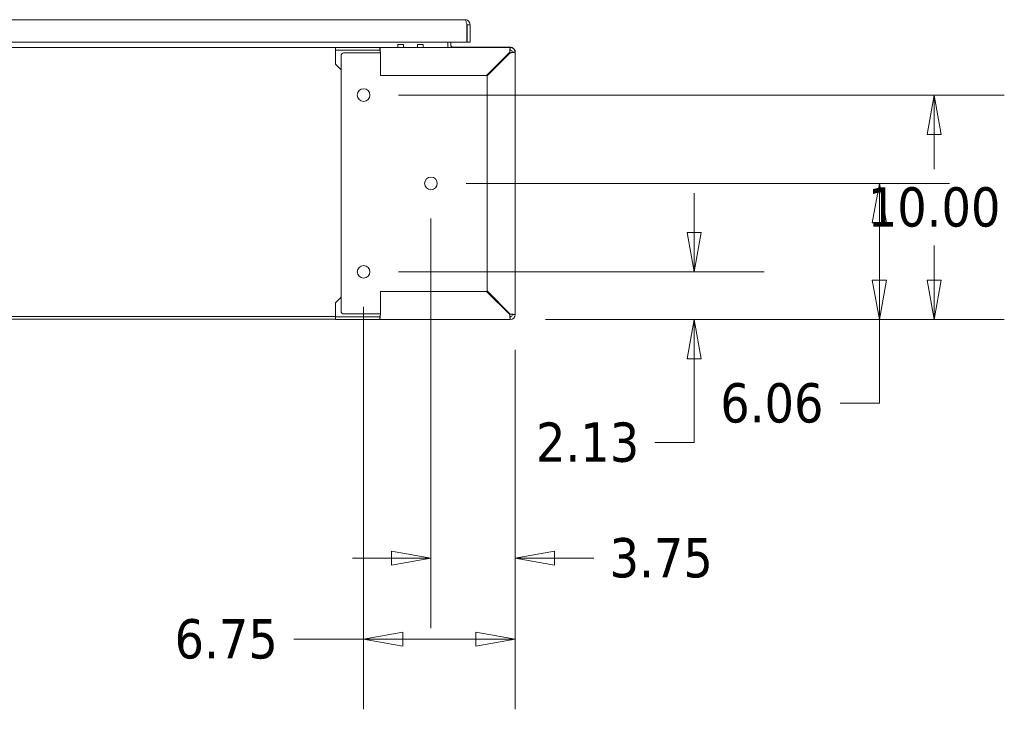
# Model space of a CAD drawing. Header units: inches. Extents: x 15 to 411, y 12 to 253.
# Tile 10 of 88: x 155 to 198, y 51 to 82. Entities that reach past the tile are written whole.
import ezdxf

# ---------------------------------------------------------------- set-up
doc = ezdxf.new("R2010")
doc.units = ezdxf.units.IN
doc.header["$LTSCALE"] = 25
doc.header["$MEASUREMENT"] = 0
doc.layers.get('0').update_dxf_attribs({"lineweight": 0})
for name, color, linetype, lineweight in [('Dimension (ANSI)', 7, 'Continuous', 5), ('Visible (ANSI)', 7, 'Continuous', 5), ('Visible Narrow (ANSI)', 7, 'Continuous', 5)]:
    doc.layers.add(name, color=color, linetype=linetype, lineweight=lineweight)
doc.styles.add('ROMANS', font='tahoma.ttf')
doc.dimstyles.new('Default (ANSI)', dxfattribs={"dimscale": 25, "dimtxt": 0.07, "dimasz": 0.07, "dimexe": 0.125, "dimexo": 0.0625, "dimgap": 0.031496, "dimtad": 0, "dimtih": 1, "dimtoh": 1, "dimrnd": 1e-08, "dimzin": 0, "dimdsep": 46, "dimtxsty": 'ROMANS', "dimblk": 'Filled-1', "dimcen": 0.09, "dimdle": 0.393701, "dimclrd": 256, "dimclre": 256, "dimclrt": 256, "dimadec": 0, "dimazin": 0, "dimtfac": 0.928571, "dimtofl": 0, "dimtmove": 0, "dimatfit": 3, "dimfxl": 0, "dimtolj": 1, "dimtzin": 0, "dimlwd": -1, "dimlwe": -1, "dimarcsym": 0})

# ---------------------------------------------------------------- blocks, each defined once
blk = doc.blocks.new('Filled-1')
at = {"color": 0}
for p, q in [((0, 0), (-1, 0.179)), ((-1, 0.179), (-1, -0.179)), ((-1, 0), (0, 0)), ((-1, -0.179), (0, 0))]:
    blk.add_line(p, q, dxfattribs=at)
at = {"color": 0, "flags": 128}
blk.add_lwpolyline([(-1, -0.179), (0, 0)], dxfattribs=at)
at = {"color": 0}
blk.add_solid([(-1, -0.179), (0, 0), (-1, 0.179), (-1, -0.179)], dxfattribs=at)
blk = doc.blocks.new('*D32')
at = {"layer": 'Defpoints', "color": 0}
for p in [(169.96, 70.458), (184.676, 70.458), (176.491, 68.333)]:
    blk.add_point(p, dxfattribs=at)
at = {"layer": 'Dimension (ANSI)'}
for p, q in [((184.676, 72.208), (184.676, 73.958)), ((171.522, 70.458), (187.801, 70.458)), ((178.054, 68.333), (187.801, 68.333)), ((184.676, 66.583), (184.676, 62.853)), ((184.676, 62.853), (182.926, 62.853))]:
    blk.add_line(p, q, dxfattribs=at)
at = {"layer": 'Dimension (ANSI)', "xscale": 1.75000000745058, "yscale": 1.75000000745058, "zscale": 1.75000000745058}
for p, rotation in [((184.676, 70.458), 270), ((184.676, 68.333), 90)]:
    blk.add_blockref('Filled-1', p, dxfattribs=dict(at, rotation=rotation))
at = {"layer": 'Dimension (ANSI)', "insert": (179.935, 62.853), "char_height": 1.75, "attachment_point": 5, "style": 'ROMANS'}
blk.add_mtext('\\A1;2.13', dxfattribs=at)
blk = doc.blocks.new('*D33')
at = {"layer": 'Defpoints', "color": 0}
for p in [(172.96, 74.395), (192.924, 74.395), (176.491, 68.333)]:
    blk.add_point(p, dxfattribs=at)
at = {"layer": 'Dimension (ANSI)'}
for p, q in [((174.522, 74.395), (196.049, 74.395)), ((192.924, 72.645), (192.924, 70.083)), ((178.054, 68.333), (196.049, 68.333)), ((192.924, 68.333), (192.924, 64.604)), ((192.924, 64.604), (191.174, 64.604))]:
    blk.add_line(p, q, dxfattribs=at)
at = {"layer": 'Dimension (ANSI)', "xscale": 1.75000000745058, "yscale": 1.75000000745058, "zscale": 1.75000000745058}
for p, rotation in [((192.924, 74.395), 90), ((192.924, 68.333), 270)]:
    blk.add_blockref('Filled-1', p, dxfattribs=dict(at, rotation=rotation))
at = {"layer": 'Dimension (ANSI)', "insert": (188.14, 64.604), "char_height": 1.75, "attachment_point": 5, "style": 'ROMANS'}
blk.add_mtext('\\A1;6.06', dxfattribs=at)
blk = doc.blocks.new('*D34')
at = {"layer": 'Defpoints', "color": 0}
for p in [(169.96, 78.333), (195.363, 78.333), (176.491, 68.333)]:
    blk.add_point(p, dxfattribs=at)
at = {"layer": 'Dimension (ANSI)'}
for p, q in [((171.522, 78.333), (198.488, 78.333)), ((195.363, 76.583), (195.363, 75.031)), ((195.363, 70.083), (195.363, 71.634)), ((178.054, 68.333), (198.488, 68.333))]:
    blk.add_line(p, q, dxfattribs=at)
at = {"layer": 'Dimension (ANSI)', "xscale": 1.75000000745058, "yscale": 1.75000000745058, "zscale": 1.75000000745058}
for p, rotation in [((195.363, 78.333), 90), ((195.363, 68.333), 270)]:
    blk.add_blockref('Filled-1', p, dxfattribs=dict(at, rotation=rotation))
at = {"layer": 'Dimension (ANSI)', "insert": (195.363, 73.333), "char_height": 1.75, "attachment_point": 5, "style": 'ROMANS'}
blk.add_mtext('\\A1;10.00', dxfattribs=at)
blk = doc.blocks.new('*D35')
at = {"layer": 'Defpoints', "color": 0}
for p in [(172.96, 74.395), (176.71, 68.551), (172.96, 57.703)]:
    blk.add_point(p, dxfattribs=at)
at = {"layer": 'Dimension (ANSI)'}
for p, q in [((172.96, 72.833), (172.96, 54.578)), ((176.71, 66.989), (176.71, 54.578)), ((171.21, 57.703), (169.46, 57.703)), ((178.46, 57.703), (180.21, 57.703))]:
    blk.add_line(p, q, dxfattribs=at)
at = {"layer": 'Dimension (ANSI)', "xscale": 1.75000000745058, "yscale": 1.75000000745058, "zscale": 1.75000000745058}
blk.add_blockref('Filled-1', (172.96, 57.703), dxfattribs=at)
at = {"layer": 'Dimension (ANSI)', "xscale": 1.75000000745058, "yscale": 1.75000000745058, "zscale": 1.75000000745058, "rotation": 180}
blk.add_blockref('Filled-1', (176.71, 57.703), dxfattribs=at)
at = {"layer": 'Dimension (ANSI)', "insert": (183.213, 57.703), "char_height": 1.75, "attachment_point": 5, "style": 'ROMANS'}
blk.add_mtext('\\A1;3.75', dxfattribs=at)
blk = doc.blocks.new('*D36')
at = {"layer": 'Defpoints', "color": 0}
for p in [(169.96, 70.458), (176.71, 68.551), (169.96, 54.091)]:
    blk.add_point(p, dxfattribs=at)
at = {"layer": 'Dimension (ANSI)'}
for p, q in [((169.96, 68.895), (169.96, 50.966)), ((176.71, 66.989), (176.71, 50.966)), ((169.96, 54.091), (166.855, 54.091)), ((174.96, 54.091), (171.71, 54.091))]:
    blk.add_line(p, q, dxfattribs=at)
at = {"layer": 'Dimension (ANSI)', "xscale": 1.75000000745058, "yscale": 1.75000000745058, "zscale": 1.75000000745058, "rotation": 180}
blk.add_blockref('Filled-1', (169.96, 54.091), dxfattribs=at)
at = {"layer": 'Dimension (ANSI)', "xscale": 1.75000000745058, "yscale": 1.75000000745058, "zscale": 1.75000000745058}
blk.add_blockref('Filled-1', (176.71, 54.091), dxfattribs=at)
at = {"layer": 'Dimension (ANSI)', "insert": (163.845, 54.091), "char_height": 1.75, "attachment_point": 5, "style": 'ROMANS'}
blk.add_mtext('\\A1;6.75', dxfattribs=at)

msp = doc.modelspace()

# ---------------------------------------------------------------- linework, layer by layer
at = {"layer": 'Visible (ANSI)'}
for p, q in [((140.42712, 81.69192), (174.47162, 81.69192)), ((174.56466, 81.46417), (174.56466, 80.69192)), ((174.56537, 81.46417), (174.56537, 80.69192)), ((174.56537, 81.46417), (174.69937, 81.46417)), ((174.69937, 80.69192), (174.69937, 81.46417)), ((174.56466, 80.69192), (140.33408, 80.69192)), ((173.70997, 80.55128), (173.70997, 80.69192)), ((173.84397, 80.69192), (173.84397, 80.56028)), ((174.56537, 80.69192), (174.69937, 80.69192)), ((168.70997, 80.45753), (110.95997, 80.45753)), ((168.70997, 80.45753), (170.68037, 80.45753)), ((168.70997, 80.33253), (168.70997, 80.45753)), ((170.68037, 80.33253), (168.70997, 80.33253)), ((168.70997, 80.23878), (168.70997, 80.33253)), ((168.70997, 79.70753), (168.70997, 80.23878)), ((170.68037, 80.45753), (176.49122, 80.45753)), ((170.68037, 80.37804), (170.68037, 80.45753)), ((170.68037, 80.33253), (170.68037, 80.37804)), ((170.70997, 79.20753), (170.70997, 80.23878)), ((171.49134, 80.58363), (171.74134, 80.58363)), ((172.36734, 80.58363), (172.61734, 80.58363)), ((173.70997, 80.45753), (173.70997, 80.55128)), ((176.48222, 80.46653), (173.93772, 80.46653)), ((176.46912, 80.23878), (175.43787, 79.20753)), ((176.57597, 80.45753), (176.49122, 80.45753)), ((176.57597, 80.45753), (176.57597, 80.44045)), ((176.57597, 80.27886), (176.57597, 80.23257)), ((176.68886, 80.33253), (176.70997, 80.33253)), ((176.70997, 80.23878), (176.70997, 80.33253)), ((176.70997, 80.23878), (176.70997, 68.55128)), ((168.95997, 68.70753), (168.95997, 80.08253)), ((169.08497, 80.20753), (170.45986, 80.20753)), ((170.61454, 80.20753), (170.45986, 80.20753)), ((170.64788, 80.20753), (170.61454, 80.20753)), ((170.64788, 80.20753), (170.70997, 80.20753)), ((175.45997, 79.18544), (176.49122, 80.21669)), ((176.46006, 80.20753), (176.43787, 80.20753)), ((168.95997, 79.45753), (168.70997, 79.70753)), ((175.43787, 79.20753), (170.70997, 79.20753)), ((175.45997, 69.60463), (175.45997, 79.18544)), ((168.70997, 69.08253), (168.95997, 69.33253)), ((170.70997, 68.55128), (170.70997, 69.58253)), ((170.70997, 69.58253), (175.43787, 69.58253)), ((175.43787, 69.58253), (176.46912, 68.55128)), ((176.49122, 68.57338), (175.45997, 69.60463)), ((168.70997, 69.08253), (168.70997, 68.55128)), ((168.70997, 68.46653), (110.95997, 68.46653)), ((168.70997, 68.55128), (168.70997, 68.45753)), ((168.70997, 68.45753), (170.68037, 68.45753)), ((168.70997, 68.33253), (168.70997, 68.45753)), ((170.45986, 68.58253), (169.08497, 68.58253)), ((170.61454, 68.58253), (170.45986, 68.58253)), ((170.61454, 68.58253), (170.64788, 68.58253)), ((170.64788, 68.58253), (170.70997, 68.58253)), ((170.68037, 68.41202), (170.68037, 68.45753)), ((170.68037, 68.33253), (170.68037, 68.41202)), ((176.43787, 68.58253), (176.46006, 68.58253)), ((176.5313, 68.46653), (176.485, 68.46653)), ((176.57597, 68.5575), (176.57597, 68.5112)), ((110.95997, 68.34153), (168.70997, 68.34153)), ((170.68037, 68.33253), (168.70997, 68.33253)), ((176.49122, 68.33253), (170.68037, 68.33253))]:
    msp.add_line(p, q, dxfattribs=at)
for centre in [(169.95997, 78.33253), (172.95997, 74.39503), (169.95997, 70.45753)]:
    msp.add_circle(centre, 0.28125, dxfattribs=at)
for centre, radius, start, end in [((173.93772, 80.56028), 0.22775, 180, 206.817656), ((173.93772, 80.56028), 0.09375, 180, 270), ((176.48222, 80.23878), 0.22775, 73.838922, 90), ((176.49122, 80.23878), 0.21875, 0, 90), ((176.49122, 80.23878), 0.09375, 0, 90), ((176.48222, 80.23878), 0.22775, 24.30762, 65.69238), ((169.08497, 80.08253), 0.125, 90, 180), ((176.46006, 80.08253), 0.125, 80.637599, 90), ((169.08497, 68.70753), 0.125, 180, 270), ((176.46006, 68.70753), 0.125, 270, 279.362401), ((176.49122, 68.55128), 0.09375, 270, 0), ((176.49122, 68.55128), 0.21875, 270, 0)]:
    msp.add_arc(centre, radius, start, end, dxfattribs=at)
for centre, end_param in [((171.49134, 80.08363), 6.91230426), ((171.74134, 80.08363), 6.28318531), ((172.36734, 80.08363), 6.91064478), ((172.61734, 80.08363), 6.28318531)]:
    msp.add_ellipse(centre, major_axis=(0, 0.5), ratio=0.00127353, start_param=5.55714705, end_param=end_param, dxfattribs=at)
for points, knots in [([(174.69937, 81.46417), (174.69937, 81.53271), (174.66649, 81.60053), (174.61268, 81.64298), (174.57287, 81.67438), (174.52233, 81.69192), (174.47162, 81.69192)], [0, 0, 0, 0, 0.90287594, 0.90287594, 0.90287594, 1.57079633, 1.57079633, 1.57079633, 1.57079633]), ([(174.47162, 81.69192), (174.48945, 81.69192), (174.50728, 81.65904), (174.5251, 81.60523), (174.53829, 81.56542), (174.55148, 81.51487), (174.56466, 81.46417)], [0, 0, 0, 0, 0.90287594, 0.90287594, 0.90287594, 1.57079633, 1.57079633, 1.57079633, 1.57079633]), ([(174.55201, 81.51234), (174.55357, 81.50977), (174.55501, 81.50712), (174.5563, 81.50441), (174.56225, 81.49188), (174.56537, 81.47803), (174.56537, 81.46417)], [1.0308457, 1.0308457, 1.0308457, 1.0308457, 1.127197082, 1.127197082, 1.127197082, 1.570796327, 1.570796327, 1.570796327, 1.570796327]), ([(170.70997, 80.23878), (170.70424, 80.30529), (170.69851, 80.37105), (170.69278, 80.41176), (170.68864, 80.44116), (170.68451, 80.45753), (170.68037, 80.45753)], [0, 0, 0, 0, 0.91202272, 0.91202272, 0.91202272, 1.57079633, 1.57079633, 1.57079633, 1.57079633]), ([(170.68037, 80.33253), (170.68745, 80.33253), (170.69453, 80.31084), (170.70161, 80.27902), (170.70439, 80.2665), (170.70718, 80.25265), (170.70997, 80.23878)], [0, 0, 0, 0, 1.12719708, 1.12719708, 1.12719708, 1.57079633, 1.57079633, 1.57079633, 1.57079633]), ([(176.49122, 80.45753), (176.48694, 80.45753), (176.48266, 80.42528), (176.47839, 80.37269), (176.4753, 80.33471), (176.47221, 80.28682), (176.46912, 80.23878)], [0, 0, 0, 0, 0.91202272, 0.91202272, 0.91202272, 1.57079633, 1.57079633, 1.57079633, 1.57079633]), ([(176.49122, 80.33253), (176.48593, 80.33253), (176.48065, 80.31084), (176.47536, 80.27902), (176.47328, 80.2665), (176.4712, 80.25265), (176.46912, 80.23878)], [0, 0, 0, 0, 1.12719708, 1.12719708, 1.12719708, 1.57079633, 1.57079633, 1.57079633, 1.57079633]), ([(176.49122, 80.21669), (176.55772, 80.22096), (176.62348, 80.22524), (176.66419, 80.22952), (176.6936, 80.23261), (176.70997, 80.23569), (176.70997, 80.23878)], [0, 0, 0, 0, 0.91202272, 0.91202272, 0.91202272, 1.57079633, 1.57079633, 1.57079633, 1.57079633]), ([(176.58497, 80.23878), (176.58497, 80.2335), (176.56327, 80.22821), (176.53145, 80.22293), (176.51893, 80.22085), (176.50508, 80.21877), (176.49122, 80.21669)], [0, 0, 0, 0, 1.12719708, 1.12719708, 1.12719708, 1.57079633, 1.57079633, 1.57079633, 1.57079633]), ([(170.68037, 68.33253), (170.6861, 68.33253), (170.69183, 68.36479), (170.69755, 68.41738), (170.70169, 68.45536), (170.70583, 68.50325), (170.70997, 68.55128)], [0, 0, 0, 0, 0.91202272, 0.91202272, 0.91202272, 1.57079633, 1.57079633, 1.57079633, 1.57079633]), ([(170.68037, 68.45753), (170.68745, 68.45753), (170.69453, 68.47923), (170.70161, 68.51105), (170.70439, 68.52357), (170.70718, 68.53742), (170.70997, 68.55128)], [0, 0, 0, 0, 1.12719708, 1.12719708, 1.12719708, 1.57079633, 1.57079633, 1.57079633, 1.57079633]), ([(176.46912, 68.55128), (176.4734, 68.48478), (176.47767, 68.41902), (176.48195, 68.37831), (176.48504, 68.3489), (176.48813, 68.33253), (176.49122, 68.33253)], [0, 0, 0, 0, 0.91202272, 0.91202272, 0.91202272, 1.57079633, 1.57079633, 1.57079633, 1.57079633]), ([(176.49122, 68.45753), (176.48593, 68.45753), (176.48065, 68.47923), (176.47536, 68.51105), (176.47328, 68.52357), (176.4712, 68.53742), (176.46912, 68.55128)], [0, 0, 0, 0, 1.12719708, 1.12719708, 1.12719708, 1.57079633, 1.57079633, 1.57079633, 1.57079633]), ([(176.70997, 68.55128), (176.70997, 68.55556), (176.67771, 68.55984), (176.62512, 68.56411), (176.58714, 68.5672), (176.53925, 68.57029), (176.49122, 68.57338)], [0, 0, 0, 0, 0.91202272, 0.91202272, 0.91202272, 1.57079633, 1.57079633, 1.57079633, 1.57079633]), ([(176.58497, 68.55128), (176.58497, 68.55657), (176.56327, 68.56185), (176.53145, 68.56714), (176.51893, 68.56922), (176.50508, 68.5713), (176.49122, 68.57338)], [0, 0, 0, 0, 1.12719708, 1.12719708, 1.12719708, 1.57079633, 1.57079633, 1.57079633, 1.57079633])]:
    msp.add_open_spline(points, degree=3, knots=knots, dxfattribs=at)
for points in [[(176.49122, 80.45753), (176.49122, 80.41587), (176.49122, 80.3742), (176.49122, 80.33253)], [(176.58497, 80.23878), (176.62663, 80.23878), (176.6683, 80.23878), (176.70997, 80.23878)], [(176.49122, 68.45753), (176.49122, 68.41587), (176.49122, 68.3742), (176.49122, 68.33253)], [(176.70997, 68.55128), (176.6683, 68.55128), (176.62663, 68.55128), (176.58497, 68.55128)]]:
    msp.add_open_spline(points, degree=3, dxfattribs=at)
at = {"layer": 'Visible Narrow (ANSI)'}
for centre, start_param in [((171.49105, 80.55128), 2.31322047), ((172.36705, 80.55128), 2.30618316)]:
    msp.add_ellipse(centre, major_axis=(0, 0.09375), ratio=0.00127353, start_param=start_param, end_param=3.14159284, dxfattribs=at)

# ---------------------------------------------------------------- dimensions: what is measured, and where the dimension line sits
at = {"layer": 'Dimension (ANSI)'}
for base, p1, p2, angle, override, picture, middle in [((195.36316, 78.33253), (176.49122, 68.33253), (169.95997, 78.33253), 90, {"dimgap": 0.031496, "dimdec": 2, "dimtol": 0, "dimlim": 0, "dimtp": 0, "dimtm": 0, "dimtdec": 2, "dimatfit": 1}, '*D34', (195.36316, 73.33253)), ((172.95997, 57.70254), (176.70997, 68.55128), (172.95997, 74.39503), 180, {"dimgap": 0.031496, "dimtih": 0, "dimtoh": 0, "dimdec": 2, "dimtol": 0, "dimlim": 0, "dimtp": 0, "dimtm": 0, "dimtdec": 2, "dimatfit": 1}, '*D35', (183.21278, 57.70254)), ((192.92366, 74.39503), (176.49122, 68.33253), (172.95997, 74.39503), 90, {"dimgap": 0.031496, "dimdec": 2, "dimtol": 0, "dimlim": 0, "dimtp": 0, "dimtm": 0, "dimtdec": 2, "dimatfit": 2}, '*D33', (188.14029, 64.60358)), ((184.675875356, 70.4575336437), (176.4912172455, 68.3325336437), (169.9599672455, 70.4575336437), 90, {"dimgap": 0.031496, "dimdec": 2, "dimtol": 0, "dimlim": 0, "dimtp": 0, "dimtm": 0, "dimtdec": 2, "dimatfit": 1}, '*D32', (179.9354012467, 62.8525210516)), ((169.95997, 54.0911), (176.70997, 68.55128), (169.95997, 70.45753), 180, {"dimgap": 0.031496, "dimtih": 0, "dimtoh": 0, "dimdec": 2, "dimtol": 0, "dimlim": 0, "dimtp": 0, "dimtm": 0, "dimtdec": 2, "dimatfit": 2}, '*D36', (163.84515, 54.0911))]:
    dim = msp.add_linear_dim(base=base, p1=p1, p2=p2, angle=angle, dimstyle='Default (ANSI)', override=override, dxfattribs=at)
    dim.commit()
    dim.dimension.update_dxf_attribs({"geometry": picture, "text_midpoint": middle, "dimtype": 160})

doc.saveas('drawing.dxf')
